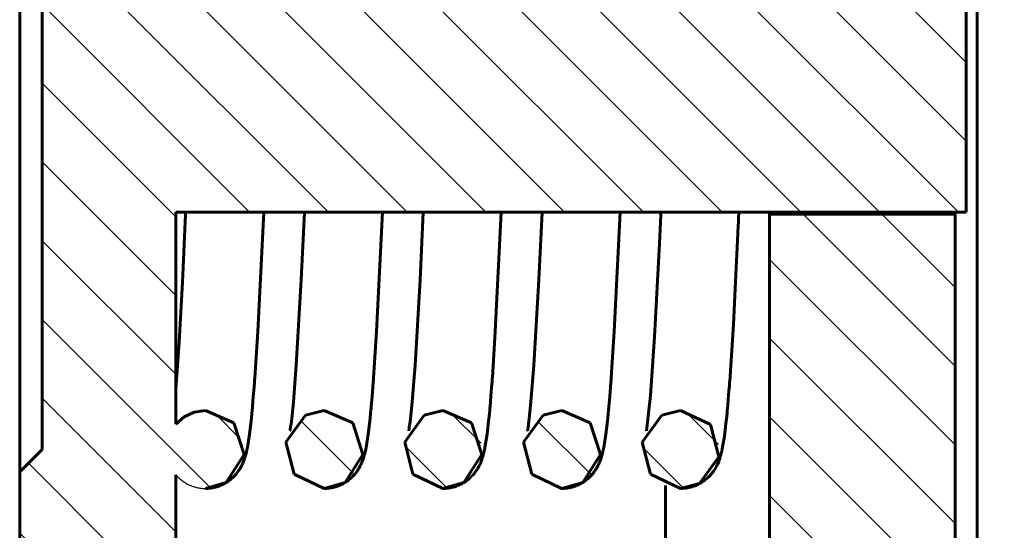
# Model space of a CAD drawing. Header units: millimetres. Extents: x 0 to 359, y 0 to 633.
# Tile 5 of 11: x 151 to 239, y 189 to 235. Entities that reach past the tile are written whole.
import ezdxf

# ---------------------------------------------------------------- set-up
doc = ezdxf.new("R2010")
doc.units = ezdxf.units.MM
for name, pattern in [('K5LT-1', [0]), ('K5LT_BASIC', [0]), ('K5LT_THIN', [0])]:
    doc.linetypes.add(name, pattern=pattern)
doc.layers.add('Системный слой', color=7, linetype='Continuous')
doc.layers.add('Системный слой (1)', color=251, linetype='Continuous', true_color=0x6c6c6c)
doc.styles.add('KDIMTEXTSTYLE', font='GOST_AU.SHX', dxfattribs={"width": 0.96, "oblique": 15, "height": 5})
doc.dimstyles.new('KDIMSTYLE (2.00)', dxfattribs={"dimtxt": 5, "dimasz": 1, "dimexe": 2, "dimexo": 0, "dimgap": 1, "dimtad": 1, "dimlfac": 0.5, "dimtxsty": 'KDIMTEXTSTYLE', "dimsah": 1, "dimcen": 0, "dimdle": 1, "dimadec": 0, "dimazin": 0, "dimtfac": 0.667, "dimtmove": 0, "dimatfit": 3, "dimfxl": 1, "dimtvp": 1, "dimtolj": 1, "dimtzin": 0, "dimarcsym": 0})

# ---------------------------------------------------------------- blocks, each defined once
blk = doc.blocks.new('U0')
at = {"layer": 'Системный слой (1)', "color": 143, "linetype": 'K5LT_BASIC', "lineweight": 60, "true_color": 0x33acca}
for p, q in [((188.554958, 199.888989), (186.869807, 199.457321)), ((191.113577, 198.77927), (188.554958, 199.888989)), ((186.869807, 199.457321), (185.115785, 197.05187)), ((192.029616, 195.948536), (191.113577, 198.77927)), ((185.115785, 197.05187), (185.854762, 194.159877)), ((190.43149, 193.433758), (192.029616, 195.948536)), ((185.854762, 194.159877), (188.541062, 192.889016)), ((188.541062, 192.889016), (188.554958, 192.888989)), ((188.554958, 192.888989), (190.43149, 193.433758))]:
    blk.add_line(p, q, dxfattribs=at)
blk = doc.blocks.new('U3')
at = {"layer": 'Системный слой (1)', "color": 143, "linetype": 'K5LT_BASIC', "lineweight": 60, "true_color": 0x33acca}
for p, q in [((199.221624, 199.888989), (197.536474, 199.457321)), ((201.780243, 198.77927), (199.221624, 199.888989)), ((197.536474, 199.457321), (195.782452, 197.05187)), ((202.696282, 195.948536), (201.780243, 198.77927)), ((195.782452, 197.05187), (196.521429, 194.159877)), ((201.098157, 193.433758), (202.696282, 195.948536)), ((196.521429, 194.159877), (199.207729, 192.889016)), ((199.207729, 192.889016), (199.221624, 192.888989)), ((199.221624, 192.888989), (201.098157, 193.433758))]:
    blk.add_line(p, q, dxfattribs=at)
blk = doc.blocks.new('U6')
at = {"layer": 'Системный слой (1)', "color": 143, "linetype": 'K5LT_BASIC', "lineweight": 60, "true_color": 0x33acca}
for p, q in [((209.888291, 199.888989), (208.20314, 199.457321)), ((209.895446, 199.888982), (209.888291, 199.888989)), ((212.58388, 198.623896), (209.895446, 199.888982)), ((208.20314, 199.457321), (206.449119, 197.05187)), ((213.328753, 195.733206), (212.58388, 198.623896)), ((206.449119, 197.05187), (207.188095, 194.159877)), ((211.579408, 193.324028), (213.328753, 195.733206)), ((207.188095, 194.159877), (209.874395, 192.889016)), ((209.874395, 192.889016), (209.888291, 192.888989)), ((209.888291, 192.888989), (209.888955, 192.888989)), ((209.888955, 192.888989), (211.579408, 193.324028))]:
    blk.add_line(p, q, dxfattribs=at)
blk = doc.blocks.new('U7')
at = {"layer": 'Системный слой (1)', "color": 143, "linetype": 'K5LT_BASIC', "lineweight": 60, "true_color": 0x33acca}
for p, q in [((177.888291, 199.888989), (176.20314, 199.457321)), ((180.44691, 198.77927), (177.888291, 199.888989)), ((176.20314, 199.457321), (174.449119, 197.05187)), ((181.362949, 195.948536), (180.44691, 198.77927)), ((174.449119, 197.05187), (175.188095, 194.159877)), ((179.764823, 193.433758), (181.362949, 195.948536)), ((175.188095, 194.159877), (177.874395, 192.889016)), ((177.874395, 192.889016), (177.888291, 192.888989)), ((177.888291, 192.888989), (179.764823, 193.433758))]:
    blk.add_line(p, q, dxfattribs=at)
blk = doc.blocks.new('U8')
at = {"layer": 'Системный слой (1)', "color": 143, "linetype": 'K5LT_BASIC', "lineweight": 60, "true_color": 0x33acca}
for p, q in [((167.221624, 199.888989), (166.225358, 199.744433)), ((169.780243, 198.77927), (167.221624, 199.888989)), ((165.311297, 199.322636), (164.554958, 198.658283)), ((166.225358, 199.744433), (165.311297, 199.322636)), ((170.696282, 195.948536), (169.780243, 198.77927)), ((169.098157, 193.433758), (170.696282, 195.948536)), ((167.221624, 192.888989), (169.098157, 193.433758))]:
    blk.add_line(p, q, dxfattribs=at)
blk = doc.blocks.new('U10')
at = {"layer": 'Системный слой (1)', "color": 143, "linetype": 'K5LT_BASIC', "lineweight": 60, "true_color": 0x33acca}
blk.add_line((217.868291, 137.055655), (217.868291, 217.722322), dxfattribs=at)
blk = doc.blocks.new('U12')
at = {"layer": 'Системный слой (1)', "color": 143, "linetype": 'K5LT_BASIC', "lineweight": 60, "true_color": 0x33acca}
blk.add_line((208.534958, 137.055655), (208.534958, 193.160839), dxfattribs=at)
blk = doc.blocks.new('U13')
at = {"layer": 'Системный слой (1)', "color": 143, "linetype": 'K5LT_BASIC', "lineweight": 60, "true_color": 0x33acca}
blk.add_line((234.534958, 217.522322), (234.534958, 217.722322), dxfattribs=at)
blk = doc.blocks.new('U14')
at = {"layer": 'Системный слой (1)', "color": 143, "linetype": 'K5LT_BASIC', "lineweight": 60, "true_color": 0x33acca}
blk.add_line((217.888291, 217.522322), (217.888291, 217.722322), dxfattribs=at)
blk = doc.blocks.new('U15')
at = {"layer": 'Системный слой (1)', "color": 143, "linetype": 'K5LT_BASIC', "lineweight": 60, "true_color": 0x33acca}
for p, q in [((193.791978, 217.722322), (193.25423, 206.97625)), ((193.25423, 206.97625), (192.98737, 202.831712)), ((192.974818, 202.658816), (192.958072, 202.431332)), ((192.983186, 202.773862), (192.974818, 202.658816)), ((192.98737, 202.831712), (192.983186, 202.773862)), ((192.924536, 201.986775), (192.85719, 201.139052)), ((192.958072, 202.431332), (192.924536, 201.986775)), ((192.85719, 201.139052), (192.781122, 200.254756)), ((192.751963, 199.936411), (192.718561, 199.585924)), ((192.768629, 200.116973), (192.751963, 199.936411)), ((192.776958, 200.208602), (192.768629, 200.116973)), ((192.781122, 200.254756), (192.776958, 200.208602)), ((192.718561, 199.585924), (192.651259, 198.926268)), ((192.651259, 198.926268), (192.512515, 197.761067)), ((192.512515, 197.761067), (192.322047, 196.569484)), ((192.267408, 196.306016), (192.252356, 196.238772)), ((192.282059, 196.373638), (192.267408, 196.306016)), ((192.292012, 196.420798), (192.282059, 196.373638)), ((192.301574, 196.467065), (192.292012, 196.420798)), ((192.306236, 196.489981), (192.301574, 196.467065)), ((192.308536, 196.501371), (192.306236, 196.489981)), ((192.309677, 196.507047), (192.308536, 196.501371)), ((192.322047, 196.569484), (192.309677, 196.507047)), ((192.030447, 195.460427), (191.941196, 195.229897)), ((192.076712, 195.595764), (192.030447, 195.460427)), ((192.115747, 195.719126), (192.076712, 195.595764)), ((192.1532, 195.846966), (192.115747, 195.719126)), ((192.170993, 195.911296), (192.1532, 195.846966)), ((192.179683, 195.943601), (192.170993, 195.911296)), ((192.200705, 196.024189), (192.179683, 195.943601)), ((192.213614, 196.075452), (192.200705, 196.024189)), ((192.221885, 196.109107), (192.213614, 196.075452)), ((192.227379, 196.131825), (192.221885, 196.109107)), ((192.231198, 196.147794), (192.227379, 196.131825)), ((192.238292, 196.177837), (192.231198, 196.147794)), ((192.243109, 196.198507), (192.238292, 196.177837)), ((192.248396, 196.22144), (192.243109, 196.198507)), ((192.251036, 196.232979), (192.248396, 196.22144)), ((192.252356, 196.238772), (192.251036, 196.232979)), ((191.562197, 194.517783), (191.439988, 194.345132)), ((191.616673, 194.601514), (191.562197, 194.517783)), ((191.642108, 194.642272), (191.616673, 194.601514)), ((191.654356, 194.662317), (191.642108, 194.642272)), ((191.66036, 194.672249), (191.654356, 194.662317)), ((191.698317, 194.736484), (191.66036, 194.672249)), ((191.793751, 194.910845), (191.698317, 194.736484)), ((191.848133, 195.020774), (191.793751, 194.910845)), ((191.882035, 195.093891), (191.848133, 195.020774)), ((191.90018, 195.134488), (191.882035, 195.093891)), ((191.909075, 195.154746), (191.90018, 195.134488)), ((191.913485, 195.164873), (191.909075, 195.154746)), ((191.941196, 195.229897), (191.913485, 195.164873)), ((190.777371, 193.664181), (190.6693, 193.581907)), ((190.909534, 193.773902), (190.777371, 193.664181)), ((190.972295, 193.829811), (190.909534, 193.773902)), ((191.002803, 193.857942), (190.972295, 193.829811)), ((191.017833, 193.872041), (191.002803, 193.857942)), ((191.025291, 193.879097), (191.017833, 193.872041)), ((191.127162, 193.979639), (191.025291, 193.879097)), ((191.254548, 194.117109), (191.127162, 193.979639)), ((191.312805, 194.184825), (191.254548, 194.117109)), ((191.340546, 194.218254), (191.312805, 194.184825)), ((191.354067, 194.23484), (191.340546, 194.218254)), ((191.360739, 194.243098), (191.354067, 194.23484)), ((191.439988, 194.345132), (191.360739, 194.243098)), ((188.562135, 192.888996), (188.555222, 192.888989)), ((188.56757, 192.889011), (188.562135, 192.888996)), ((188.571884, 192.889029), (188.56757, 192.889011)), ((188.576195, 192.889052), (188.571884, 192.889029)), ((188.581259, 192.889086), (188.576195, 192.889052)), ((188.590133, 192.889162), (188.581259, 192.889086)), ((188.595334, 192.889217), (188.590133, 192.889162)), ((188.739794, 192.893783), (188.595334, 192.889217)), ((188.889262, 192.904698), (188.739794, 192.893783)), ((188.963817, 192.912513), (188.889262, 192.904698)), ((189.001043, 192.91701), (188.963817, 192.912513)), ((189.019642, 192.919405), (189.001043, 192.91701)), ((189.028938, 192.92064), (189.019642, 192.919405)), ((189.176833, 192.943649), (189.028938, 192.92064)), ((189.325247, 192.973196), (189.176833, 192.943649)), ((189.398727, 192.990267), (189.325247, 192.973196)), ((189.435272, 192.99937), (189.398727, 192.990267)), ((189.453493, 193.004062), (189.435272, 192.99937)), ((189.462592, 193.006443), (189.453493, 193.004062)), ((189.60544, 193.047228), (189.462592, 193.006443)), ((189.750415, 193.095312), (189.60544, 193.047228)), ((189.821802, 193.12155), (189.750415, 193.095312)), ((189.857205, 193.135206), (189.821802, 193.12155)), ((189.874833, 193.142167), (189.857205, 193.135206)), ((189.883628, 193.145681), (189.874833, 193.142167)), ((190.019093, 193.203272), (189.883628, 193.145681)), ((190.159672, 193.270177), (190.019093, 193.203272)), ((190.228322, 193.305621), (190.159672, 193.270177)), ((190.262221, 193.323822), (190.228322, 193.305621)), ((190.279063, 193.333039), (190.262221, 193.323822)), ((190.287456, 193.337676), (190.279063, 193.333039)), ((190.414104, 193.41128), (190.287456, 193.337676)), ((190.548722, 193.497369), (190.414104, 193.41128)), ((190.613706, 193.542019), (190.548722, 193.497369)), ((190.645619, 193.564721), (190.613706, 193.542019)), ((190.66143, 193.576163), (190.645619, 193.564721)), ((190.6693, 193.581907), (190.66143, 193.576163))]:
    blk.add_line(p, q, dxfattribs=at)
blk = doc.blocks.new('U16')
at = {"layer": 'Системный слой (1)', "color": 143, "linetype": 'K5LT_BASIC', "lineweight": 60, "true_color": 0x33acca}
for p, q in [((204.458644, 217.722322), (203.920896, 206.97625)), ((203.920896, 206.97625), (203.654036, 202.831712)), ((203.641484, 202.658816), (203.624739, 202.431333)), ((203.649853, 202.773862), (203.641484, 202.658816)), ((203.654036, 202.831712), (203.649853, 202.773862)), ((203.591203, 201.986775), (203.523856, 201.139052)), ((203.624739, 202.431333), (203.591203, 201.986775)), ((203.523856, 201.139052), (203.447788, 200.254756)), ((203.418629, 199.936411), (203.385228, 199.585924)), ((203.435296, 200.116973), (203.418629, 199.936411)), ((203.443625, 200.208602), (203.435296, 200.116973)), ((203.447788, 200.254756), (203.443625, 200.208602)), ((203.385228, 199.585924), (203.317925, 198.926268)), ((203.317925, 198.926268), (203.179182, 197.761067)), ((203.179182, 197.761067), (202.988713, 196.569484)), ((202.934074, 196.306016), (202.919022, 196.238772)), ((202.948726, 196.373638), (202.934074, 196.306016)), ((202.958679, 196.420798), (202.948726, 196.373638)), ((202.96824, 196.467065), (202.958679, 196.420798)), ((202.972903, 196.489981), (202.96824, 196.467065)), ((202.975202, 196.501371), (202.972903, 196.489981)), ((202.976344, 196.507047), (202.975202, 196.501371)), ((202.988713, 196.569484), (202.976344, 196.507047)), ((202.697114, 195.460427), (202.607863, 195.229897)), ((202.743378, 195.595764), (202.697114, 195.460427)), ((202.782413, 195.719126), (202.743378, 195.595764)), ((202.819866, 195.846966), (202.782413, 195.719126)), ((202.83766, 195.911296), (202.819866, 195.846966)), ((202.846349, 195.943601), (202.83766, 195.911296)), ((202.867372, 196.024189), (202.846349, 195.943601)), ((202.88028, 196.075452), (202.867372, 196.024189)), ((202.888552, 196.109107), (202.88028, 196.075452)), ((202.894046, 196.131825), (202.888552, 196.109107)), ((202.897865, 196.147794), (202.894046, 196.131825)), ((202.904959, 196.177837), (202.897865, 196.147794)), ((202.909775, 196.198507), (202.904959, 196.177837)), ((202.915063, 196.22144), (202.909775, 196.198507)), ((202.917702, 196.232979), (202.915063, 196.22144)), ((202.919022, 196.238772), (202.917702, 196.232979)), ((202.228863, 194.517783), (202.106655, 194.345132)), ((202.28334, 194.601514), (202.228863, 194.517783)), ((202.308775, 194.642272), (202.28334, 194.601514)), ((202.321023, 194.662317), (202.308775, 194.642272)), ((202.327027, 194.672249), (202.321023, 194.662317)), ((202.364984, 194.736484), (202.327027, 194.672249)), ((202.460417, 194.910845), (202.364984, 194.736484)), ((202.5148, 195.020774), (202.460417, 194.910845)), ((202.548702, 195.093891), (202.5148, 195.020774)), ((202.566847, 195.134488), (202.548702, 195.093891)), ((202.575742, 195.154746), (202.566847, 195.134488)), ((202.580152, 195.164873), (202.575742, 195.154746)), ((202.607863, 195.229897), (202.580152, 195.164873)), ((201.444038, 193.664181), (201.335967, 193.581907)), ((201.5762, 193.773902), (201.444038, 193.664181)), ((201.638962, 193.829811), (201.5762, 193.773902)), ((201.66947, 193.857942), (201.638962, 193.829811)), ((201.6845, 193.872041), (201.66947, 193.857942)), ((201.691958, 193.879097), (201.6845, 193.872041)), ((201.793829, 193.979639), (201.691958, 193.879097)), ((201.921215, 194.117109), (201.793829, 193.979639)), ((201.979471, 194.184825), (201.921215, 194.117109)), ((202.007213, 194.218254), (201.979471, 194.184825)), ((202.020734, 194.23484), (202.007213, 194.218254)), ((202.027406, 194.243098), (202.020734, 194.23484)), ((202.106655, 194.345132), (202.027406, 194.243098)), ((199.228802, 192.888996), (199.221889, 192.888989)), ((199.234237, 192.889011), (199.228802, 192.888996)), ((199.238551, 192.889029), (199.234237, 192.889011)), ((199.242862, 192.889052), (199.238551, 192.889029)), ((199.247926, 192.889086), (199.242862, 192.889052)), ((199.2568, 192.889162), (199.247926, 192.889086)), ((199.262001, 192.889217), (199.2568, 192.889162)), ((199.406461, 192.893783), (199.262001, 192.889217)), ((199.555929, 192.904698), (199.406461, 192.893783)), ((199.630484, 192.912513), (199.555929, 192.904698)), ((199.667709, 192.91701), (199.630484, 192.912513)), ((199.686308, 192.919405), (199.667709, 192.91701)), ((199.695604, 192.92064), (199.686308, 192.919405)), ((199.8435, 192.943649), (199.695604, 192.92064)), ((199.991913, 192.973196), (199.8435, 192.943649)), ((200.065393, 192.990267), (199.991913, 192.973196)), ((200.101938, 192.99937), (200.065393, 192.990267)), ((200.12016, 193.004062), (200.101938, 192.99937)), ((200.129258, 193.006443), (200.12016, 193.004062)), ((200.272107, 193.047228), (200.129258, 193.006443)), ((200.417082, 193.095312), (200.272107, 193.047228)), ((200.488468, 193.12155), (200.417082, 193.095312)), ((200.523872, 193.135206), (200.488468, 193.12155)), ((200.541499, 193.142167), (200.523872, 193.135206)), ((200.550294, 193.145681), (200.541499, 193.142167)), ((200.68576, 193.203272), (200.550294, 193.145681)), ((200.826339, 193.270177), (200.68576, 193.203272)), ((200.894989, 193.305621), (200.826339, 193.270177)), ((200.928888, 193.323822), (200.894989, 193.305621)), ((200.945729, 193.333039), (200.928888, 193.323822)), ((200.954123, 193.337676), (200.945729, 193.333039)), ((201.080771, 193.41128), (200.954123, 193.337676)), ((201.215389, 193.497369), (201.080771, 193.41128)), ((201.280373, 193.542019), (201.215389, 193.497369)), ((201.312285, 193.564721), (201.280373, 193.542019)), ((201.328097, 193.576163), (201.312285, 193.564721)), ((201.335967, 193.581907), (201.328097, 193.576163))]:
    blk.add_line(p, q, dxfattribs=at)
blk = doc.blocks.new('U17')
at = {"layer": 'Системный слой (1)', "color": 143, "linetype": 'K5LT_BASIC', "lineweight": 60, "true_color": 0x33acca}
for p, q in [((175.829448, 211.628569), (176.118361, 217.722322)), ((175.382555, 203.953703), (175.829448, 211.628569)), ((175.123661, 200.674015), (175.382555, 203.953703)), ((174.997918, 199.430043), (175.123661, 200.674015)), ((174.937089, 198.916239), (174.997918, 199.430043)), ((174.813544, 198.065323), (174.820301, 198.103976)), ((174.820301, 198.103976), (174.823903, 198.125494)), ((174.823903, 198.125494), (174.825732, 198.13655)), ((174.825732, 198.13655), (174.828001, 198.15033)), ((174.828001, 198.15033), (174.830839, 198.167603)), ((174.830839, 198.167603), (174.837981, 198.211553)), ((174.837981, 198.211553), (174.845451, 198.258557)), ((174.845451, 198.258557), (174.860818, 198.358535)), ((174.860818, 198.358535), (174.893191, 198.583031)), ((174.893191, 198.583031), (174.907663, 198.689273)), ((174.907663, 198.689273), (174.937089, 198.916239))]:
    blk.add_line(p, q, dxfattribs=at)
blk = doc.blocks.new('U18')
at = {"layer": 'Системный слой (1)', "color": 143, "linetype": 'K5LT_BASIC', "lineweight": 60, "true_color": 0x33acca}
for p, q in [((215.125311, 217.722322), (215.099095, 217.132735)), ((215.085993, 216.842907), (215.069653, 216.483129)), ((215.099095, 217.132735), (215.085993, 216.842907)), ((215.039064, 215.813187), (214.980251, 214.548033)), ((215.069653, 216.483129), (215.039064, 215.813187)), ((214.980251, 214.548033), (214.862584, 212.112854)), ((214.862584, 212.112854), (214.626923, 207.660196)), ((214.626923, 207.660196), (214.297211, 202.509815)), ((214.297211, 202.509815), (214.293032, 202.453298)), ((214.23443, 201.684883), (214.167095, 200.858332)), ((214.267941, 202.118774), (214.23443, 201.684883)), ((214.284671, 202.34092), (214.267941, 202.118774)), ((214.293032, 202.453298), (214.284671, 202.34092)), ((214.167095, 200.858332), (214.0909, 199.996771)), ((214.07841, 199.863011), (214.061745, 199.687806)), ((214.086738, 199.951959), (214.07841, 199.863011)), ((214.0909, 199.996771), (214.086738, 199.951959)), ((214.028339, 199.347982), (213.960961, 198.709297)), ((214.061745, 199.687806), (214.028339, 199.347982)), ((213.960961, 198.709297), (213.821411, 197.582585)), ((213.821411, 197.582585), (213.629287, 196.439733)), ((213.595454, 196.282253), (213.587305, 196.245996)), ((213.60118, 196.308094), (213.595454, 196.282253)), ((213.611833, 196.35701), (213.60118, 196.308094)), ((213.61749, 196.383454), (213.611833, 196.35701)), ((213.620258, 196.396517), (213.61749, 196.383454)), ((213.621625, 196.403003), (213.620258, 196.396517)), ((213.629287, 196.439733), (213.621625, 196.403003)), ((213.364558, 195.462765), (213.310618, 195.318677)), ((213.388436, 195.53123), (213.364558, 195.462765)), ((213.399711, 195.564599), (213.388436, 195.53123)), ((213.405195, 195.581072), (213.399711, 195.564599)), ((213.407901, 195.589256), (213.405195, 195.581072)), ((213.418213, 195.620786), (213.407901, 195.589256)), ((213.4344, 195.671494), (213.418213, 195.620786)), ((213.444975, 195.705514), (213.4344, 195.671494)), ((213.452288, 195.729492), (213.444975, 195.705514)), ((213.457887, 195.74811), (213.452288, 195.729492)), ((213.463187, 195.765947), (213.457887, 195.74811)), ((213.470196, 195.789851), (213.463187, 195.765947)), ((213.482269, 195.831876), (213.470196, 195.789851)), ((213.489034, 195.85588), (213.482269, 195.831876)), ((213.492419, 195.868007), (213.489034, 195.85588)), ((213.494114, 195.874107), (213.492419, 195.868007)), ((213.508256, 195.925788), (213.494114, 195.874107)), ((213.527458, 195.998463), (213.508256, 195.925788)), ((213.539459, 196.045513), (213.527458, 195.998463)), ((213.547282, 196.076886), (213.539459, 196.045513)), ((213.552585, 196.098469), (213.547282, 196.076886)), ((213.558329, 196.122121), (213.552585, 196.098469)), ((213.570165, 196.171756), (213.558329, 196.122121)), ((213.578113, 196.205842), (213.570165, 196.171756)), ((213.587305, 196.245996), (213.578113, 196.205842)), ((212.892586, 194.513124), (212.870942, 194.481157)), ((212.90319, 194.529041), (212.892586, 194.513124)), ((212.90844, 194.536983), (212.90319, 194.529041)), ((212.988407, 194.66315), (212.90844, 194.536983)), ((213.103204, 194.865355), (212.988407, 194.66315)), ((213.151184, 194.95917), (213.103204, 194.865355)), ((213.173362, 195.004586), (213.151184, 194.95917)), ((213.184067, 195.026962), (213.173362, 195.004586)), ((213.189331, 195.038073), (213.184067, 195.026962)), ((213.310618, 195.318677), (213.189331, 195.038073)), ((212.07721, 193.637979), (212.045417, 193.613715)), ((212.092945, 193.650196), (212.07721, 193.637979)), ((212.100771, 193.656325), (212.092945, 193.650196)), ((212.235699, 193.767678), (212.100771, 193.656325)), ((212.353223, 193.874019), (212.235699, 193.767678)), ((212.408561, 193.927398), (212.353223, 193.874019)), ((212.435348, 193.954059), (212.408561, 193.927398)), ((212.448519, 193.967372), (212.435348, 193.954059)), ((212.455048, 193.974023), (212.448519, 193.967372)), ((212.626896, 194.162222), (212.455048, 193.974023)), ((212.707062, 194.259409), (212.626896, 194.162222)), ((212.744644, 194.307321), (212.707062, 194.259409)), ((212.762775, 194.331024), (212.744644, 194.307321)), ((212.771671, 194.342802), (212.762775, 194.331024)), ((212.776076, 194.348671), (212.771671, 194.342802)), ((212.825859, 194.416706), (212.776076, 194.348671)), ((212.870942, 194.481157), (212.825859, 194.416706)), ((209.945297, 192.889445), (209.888156, 192.888989)), ((209.997277, 192.890656), (209.945297, 192.889445)), ((210.023256, 192.891545), (209.997277, 192.890656)), ((210.03624, 192.892061), (210.023256, 192.891545)), ((210.04273, 192.892336), (210.03624, 192.892061)), ((210.187358, 192.901559), (210.04273, 192.892336)), ((210.337232, 192.917374), (210.187358, 192.901559)), ((210.41187, 192.927649), (210.337232, 192.917374)), ((210.449099, 192.933376), (210.41187, 192.927649)), ((210.467688, 192.936387), (210.449099, 192.933376)), ((210.476976, 192.93793), (210.467688, 192.936387)), ((210.626399, 192.966245), (210.476976, 192.93793)), ((210.774335, 193.000849), (210.626399, 192.966245)), ((210.847288, 193.020374), (210.774335, 193.000849)), ((210.88347, 193.030675), (210.847288, 193.020374)), ((210.901483, 193.035958), (210.88347, 193.030675)), ((210.910469, 193.038633), (210.901483, 193.035958)), ((211.049113, 193.083209), (210.910469, 193.038633)), ((211.193607, 193.136426), (211.049113, 193.083209)), ((211.26474, 193.165249), (211.193607, 193.136426)), ((211.299988, 193.180196), (211.26474, 193.165249)), ((211.317527, 193.187801), (211.299988, 193.180196)), ((211.326275, 193.191636), (211.317527, 193.187801)), ((211.463292, 193.255415), (211.326275, 193.191636)), ((211.602364, 193.327547), (211.463292, 193.255415)), ((211.669851, 193.365378), (211.602364, 193.327547)), ((211.703056, 193.384702), (211.669851, 193.365378)), ((211.719522, 193.394461), (211.703056, 193.384702)), ((211.727719, 193.399365), (211.719522, 193.394461)), ((211.846208, 193.47364), (211.727719, 193.399365)), ((211.980577, 193.565916), (211.846208, 193.47364)), ((212.045417, 193.613715), (211.980577, 193.565916))]:
    blk.add_line(p, q, dxfattribs=at)
blk = doc.blocks.new('U19')
at = {"layer": 'Системный слой (1)', "color": 143, "linetype": 'K5LT_BASIC', "lineweight": 60, "true_color": 0x33acca}
for p, q in [((165.151506, 211.407078), (165.441572, 217.496231)), ((165.441572, 217.496231), (165.443243, 217.533296)), ((165.443243, 217.533296), (165.444074, 217.551676)), ((165.444074, 217.551676), (165.444497, 217.56102)), ((165.444497, 217.56102), (165.444998, 217.572086)), ((165.444998, 217.572086), (165.445685, 217.587254)), ((165.445685, 217.587254), (165.446311, 217.601108)), ((165.446311, 217.601108), (165.447247, 217.621865)), ((165.447247, 217.621865), (165.448648, 217.653124)), ((165.448648, 217.653124), (165.450748, 217.700603)), ((165.450748, 217.700603), (165.451694, 217.722322)), ((164.852044, 206.0386), (165.151506, 211.407078)), ((164.554958, 201.80494), (164.852044, 206.0386))]:
    blk.add_line(p, q, dxfattribs=at)
blk = doc.blocks.new('U20')
at = {"layer": 'Системный слой (1)', "color": 143, "linetype": 'K5LT_BASIC', "lineweight": 60, "true_color": 0x33acca}
for p, q in [((197.162781, 211.628572), (197.451694, 217.722322)), ((196.715889, 203.953705), (197.162781, 211.628572)), ((196.456994, 200.674016), (196.715889, 203.953705)), ((196.331251, 199.430043), (196.456994, 200.674016)), ((196.270423, 198.916239), (196.331251, 199.430043)), ((196.146877, 198.065323), (196.153634, 198.103976)), ((196.153634, 198.103976), (196.157236, 198.125494)), ((196.157236, 198.125494), (196.159066, 198.13655)), ((196.159066, 198.13655), (196.161335, 198.15033)), ((196.161335, 198.15033), (196.164172, 198.167603)), ((196.164172, 198.167603), (196.171315, 198.211553)), ((196.171315, 198.211553), (196.178785, 198.258557)), ((196.178785, 198.258557), (196.194151, 198.358535)), ((196.194151, 198.358535), (196.226524, 198.583031)), ((196.226524, 198.583031), (196.240996, 198.689273)), ((196.240996, 198.689273), (196.270423, 198.916239))]:
    blk.add_line(p, q, dxfattribs=at)
blk = doc.blocks.new('U21')
at = {"layer": 'Системный слой (1)', "color": 143, "linetype": 'K5LT_BASIC', "lineweight": 60, "true_color": 0x33acca}
for p, q in [((183.125311, 217.722322), (182.587563, 206.976249)), ((182.587563, 206.976249), (182.320703, 202.831712)), ((182.308151, 202.658816), (182.291406, 202.431332)), ((182.31652, 202.773862), (182.308151, 202.658816)), ((182.320703, 202.831712), (182.31652, 202.773862)), ((182.25787, 201.986775), (182.190523, 201.139052)), ((182.291406, 202.431332), (182.25787, 201.986775)), ((182.190523, 201.139052), (182.114455, 200.254756)), ((182.085296, 199.936411), (182.051895, 199.585924)), ((182.101963, 200.116973), (182.085296, 199.936411)), ((182.110291, 200.208602), (182.101963, 200.116973)), ((182.114455, 200.254756), (182.110291, 200.208602)), ((182.051895, 199.585924), (181.984592, 198.926268)), ((181.984592, 198.926268), (181.845849, 197.761067)), ((181.845849, 197.761067), (181.65538, 196.569484)), ((181.600741, 196.306016), (181.585689, 196.238772)), ((181.615393, 196.373638), (181.600741, 196.306016)), ((181.625346, 196.420798), (181.615393, 196.373638)), ((181.634907, 196.467065), (181.625346, 196.420798)), ((181.63957, 196.489981), (181.634907, 196.467065)), ((181.641869, 196.501371), (181.63957, 196.489981)), ((181.643011, 196.507047), (181.641869, 196.501371)), ((181.65538, 196.569484), (181.643011, 196.507047)), ((181.363781, 195.460427), (181.274529, 195.229897)), ((181.410045, 195.595764), (181.363781, 195.460427)), ((181.44908, 195.719126), (181.410045, 195.595764)), ((181.486533, 195.846966), (181.44908, 195.719126)), ((181.504326, 195.911296), (181.486533, 195.846966)), ((181.513016, 195.943601), (181.504326, 195.911296)), ((181.534039, 196.024189), (181.513016, 195.943601)), ((181.546947, 196.075452), (181.534039, 196.024189)), ((181.555219, 196.109107), (181.546947, 196.075452)), ((181.560712, 196.131825), (181.555219, 196.109107)), ((181.564531, 196.147794), (181.560712, 196.131825)), ((181.571626, 196.177837), (181.564531, 196.147794)), ((181.576442, 196.198507), (181.571626, 196.177837)), ((181.581729, 196.22144), (181.576442, 196.198507)), ((181.584369, 196.232979), (181.581729, 196.22144)), ((181.585689, 196.238772), (181.584369, 196.232979)), ((180.89553, 194.517783), (180.773322, 194.345132)), ((180.950007, 194.601514), (180.89553, 194.517783)), ((180.975441, 194.642272), (180.950007, 194.601514)), ((180.987689, 194.662317), (180.975441, 194.642272)), ((180.993694, 194.672249), (180.987689, 194.662317)), ((181.031651, 194.736484), (180.993694, 194.672249)), ((181.127084, 194.910845), (181.031651, 194.736484)), ((181.181466, 195.020774), (181.127084, 194.910845)), ((181.215368, 195.093891), (181.181466, 195.020774)), ((181.233514, 195.134488), (181.215368, 195.093891)), ((181.242409, 195.154746), (181.233514, 195.134488)), ((181.246819, 195.164873), (181.242409, 195.154746)), ((181.274529, 195.229897), (181.246819, 195.164873)), ((180.110704, 193.664181), (180.002633, 193.581907)), ((180.242867, 193.773902), (180.110704, 193.664181)), ((180.305629, 193.829811), (180.242867, 193.773902)), ((180.336136, 193.857942), (180.305629, 193.829811)), ((180.351166, 193.872041), (180.336136, 193.857942)), ((180.358625, 193.879097), (180.351166, 193.872041)), ((180.460495, 193.979639), (180.358625, 193.879097)), ((180.587882, 194.117109), (180.460495, 193.979639)), ((180.646138, 194.184825), (180.587882, 194.117109)), ((180.67388, 194.218254), (180.646138, 194.184825)), ((180.6874, 194.23484), (180.67388, 194.218254)), ((180.694073, 194.243098), (180.6874, 194.23484)), ((180.773322, 194.345132), (180.694073, 194.243098)), ((177.895469, 192.888996), (177.888555, 192.888989)), ((177.900903, 192.889011), (177.895469, 192.888996)), ((177.905217, 192.889029), (177.900903, 192.889011)), ((177.909528, 192.889052), (177.905217, 192.889029)), ((177.914592, 192.889086), (177.909528, 192.889052)), ((177.923467, 192.889162), (177.914592, 192.889086)), ((177.928667, 192.889217), (177.923467, 192.889162)), ((178.073127, 192.893783), (177.928667, 192.889217)), ((178.222596, 192.904698), (178.073127, 192.893783)), ((178.29715, 192.912513), (178.222596, 192.904698)), ((178.334376, 192.91701), (178.29715, 192.912513)), ((178.352975, 192.919405), (178.334376, 192.91701)), ((178.362271, 192.92064), (178.352975, 192.919405)), ((178.510166, 192.943649), (178.362271, 192.92064)), ((178.65858, 192.973196), (178.510166, 192.943649)), ((178.73206, 192.990267), (178.65858, 192.973196)), ((178.768605, 192.99937), (178.73206, 192.990267)), ((178.786827, 193.004062), (178.768605, 192.99937)), ((178.795925, 193.006443), (178.786827, 193.004062)), ((178.938774, 193.047228), (178.795925, 193.006443)), ((179.083749, 193.095312), (178.938774, 193.047228)), ((179.155135, 193.12155), (179.083749, 193.095312)), ((179.190538, 193.135206), (179.155135, 193.12155)), ((179.208166, 193.142167), (179.190538, 193.135206)), ((179.216961, 193.145681), (179.208166, 193.142167)), ((179.352426, 193.203272), (179.216961, 193.145681)), ((179.493005, 193.270177), (179.352426, 193.203272)), ((179.561655, 193.305621), (179.493005, 193.270177)), ((179.595555, 193.323822), (179.561655, 193.305621)), ((179.612396, 193.333039), (179.595555, 193.323822)), ((179.620789, 193.337676), (179.612396, 193.333039)), ((179.747438, 193.41128), (179.620789, 193.337676)), ((179.882055, 193.497369), (179.747438, 193.41128)), ((179.94704, 193.542019), (179.882055, 193.497369)), ((179.978952, 193.564721), (179.94704, 193.542019)), ((179.994764, 193.576163), (179.978952, 193.564721)), ((180.002633, 193.581907), (179.994764, 193.576163))]:
    blk.add_line(p, q, dxfattribs=at)
blk = doc.blocks.new('U22')
at = {"layer": 'Системный слой (1)', "color": 143, "linetype": 'K5LT_BASIC', "lineweight": 60, "true_color": 0x33acca}
for p, q in [((186.496115, 211.628577), (186.785027, 217.722322)), ((186.049222, 203.953709), (186.496115, 211.628577)), ((185.790328, 200.674017), (186.049222, 203.953709)), ((185.664585, 199.430044), (185.790328, 200.674017)), ((185.603756, 198.916239), (185.664585, 199.430044)), ((185.480211, 198.065323), (185.486967, 198.103976)), ((185.486967, 198.103976), (185.490569, 198.125494)), ((185.490569, 198.125494), (185.492399, 198.13655)), ((185.492399, 198.13655), (185.494668, 198.15033)), ((185.494668, 198.15033), (185.497505, 198.167603)), ((185.497505, 198.167603), (185.504648, 198.211553)), ((185.504648, 198.211553), (185.512118, 198.258557)), ((185.512118, 198.258557), (185.527485, 198.358535)), ((185.527485, 198.358535), (185.559857, 198.583031)), ((185.559857, 198.583031), (185.57433, 198.689273)), ((185.57433, 198.689273), (185.603756, 198.916239))]:
    blk.add_line(p, q, dxfattribs=at)
blk = doc.blocks.new('U23')
at = {"layer": 'Системный слой (1)', "color": 143, "linetype": 'K5LT_BASIC', "lineweight": 60, "true_color": 0x33acca}
for p, q in [((208.105296, 217.42788), (208.112859, 217.597254)), ((208.112859, 217.597254), (208.118361, 217.722322)), ((207.988483, 214.887576), (208.105296, 217.42788)), ((207.547457, 206.508555), (207.988483, 214.887576)), ((207.174376, 201.242338), (207.547457, 206.508555)), ((206.813544, 198.065323), (207.174376, 201.242338))]:
    blk.add_line(p, q, dxfattribs=at)
blk = doc.blocks.new('U24')
at = {"layer": 'Системный слой (1)', "color": 143, "linetype": 'K5LT_BASIC', "lineweight": 60, "true_color": 0x33acca}
for p, q in [((172.458644, 217.722322), (171.920896, 206.976249)), ((171.920896, 206.976249), (171.654036, 202.831712)), ((171.641484, 202.658816), (171.624739, 202.431332)), ((171.649853, 202.773862), (171.641484, 202.658816)), ((171.654036, 202.831712), (171.649853, 202.773862)), ((171.591203, 201.986775), (171.523856, 201.139052)), ((171.624739, 202.431332), (171.591203, 201.986775)), ((171.523856, 201.139052), (171.447788, 200.254756)), ((171.418629, 199.936411), (171.385228, 199.585924)), ((171.435296, 200.116973), (171.418629, 199.936411)), ((171.443625, 200.208602), (171.435296, 200.116973)), ((171.447788, 200.254756), (171.443625, 200.208602)), ((171.385228, 199.585924), (171.317925, 198.926268)), ((171.317925, 198.926268), (171.179182, 197.761067)), ((171.179182, 197.761067), (170.988713, 196.569484)), ((170.934074, 196.306016), (170.919022, 196.238772)), ((170.948726, 196.373638), (170.934074, 196.306016)), ((170.958679, 196.420798), (170.948726, 196.373638)), ((170.96824, 196.467065), (170.958679, 196.420798)), ((170.972903, 196.489981), (170.96824, 196.467065)), ((170.975202, 196.501371), (170.972903, 196.489981)), ((170.976344, 196.507047), (170.975202, 196.501371)), ((170.988713, 196.569484), (170.976344, 196.507047)), ((170.697114, 195.460427), (170.607863, 195.229897)), ((170.743378, 195.595764), (170.697114, 195.460427)), ((170.782413, 195.719127), (170.743378, 195.595764)), ((170.819866, 195.846966), (170.782413, 195.719127)), ((170.83766, 195.911296), (170.819866, 195.846966)), ((170.84635, 195.943601), (170.83766, 195.911296)), ((170.867372, 196.024189), (170.84635, 195.943601)), ((170.88028, 196.075452), (170.867372, 196.024189)), ((170.888552, 196.109107), (170.88028, 196.075452)), ((170.894046, 196.131825), (170.888552, 196.109107)), ((170.897865, 196.147794), (170.894046, 196.131825)), ((170.904959, 196.177837), (170.897865, 196.147794)), ((170.909775, 196.198507), (170.904959, 196.177837)), ((170.915063, 196.22144), (170.909775, 196.198507)), ((170.917702, 196.232979), (170.915063, 196.22144)), ((170.919022, 196.238772), (170.917702, 196.232979)), ((170.228863, 194.517783), (170.106655, 194.345132)), ((170.28334, 194.601514), (170.228863, 194.517783)), ((170.308775, 194.642272), (170.28334, 194.601514)), ((170.321023, 194.662317), (170.308775, 194.642272)), ((170.327027, 194.672249), (170.321023, 194.662317)), ((170.364984, 194.736484), (170.327027, 194.672249)), ((170.460417, 194.910845), (170.364984, 194.736484)), ((170.5148, 195.020774), (170.460417, 194.910845)), ((170.548702, 195.093891), (170.5148, 195.020774)), ((170.566847, 195.134488), (170.548702, 195.093891)), ((170.575742, 195.154746), (170.566847, 195.134488)), ((170.580152, 195.164873), (170.575742, 195.154746)), ((170.607863, 195.229897), (170.580152, 195.164873)), ((169.444038, 193.664181), (169.335967, 193.581907)), ((169.5762, 193.773902), (169.444038, 193.664181)), ((169.638962, 193.829811), (169.5762, 193.773902)), ((169.66947, 193.857942), (169.638962, 193.829811)), ((169.6845, 193.872041), (169.66947, 193.857942)), ((169.691958, 193.879097), (169.6845, 193.872041)), ((169.793829, 193.979639), (169.691958, 193.879097)), ((169.921215, 194.117109), (169.793829, 193.979639)), ((169.979471, 194.184825), (169.921215, 194.117109)), ((170.007213, 194.218254), (169.979471, 194.184825)), ((170.020734, 194.23484), (170.007213, 194.218254)), ((170.027406, 194.243098), (170.020734, 194.23484)), ((170.106655, 194.345132), (170.027406, 194.243098)), ((167.225187, 192.888991), (167.221827, 192.888989)), ((167.232064, 192.889004), (167.225187, 192.888991)), ((167.237282, 192.889023), (167.232064, 192.889004)), ((167.241968, 192.889047), (167.237282, 192.889023)), ((167.247567, 192.889083), (167.241968, 192.889047)), ((167.256776, 192.889162), (167.247567, 192.889083)), ((167.261995, 192.889217), (167.256776, 192.889162)), ((167.406439, 192.893781), (167.261995, 192.889217)), ((167.555891, 192.904694), (167.406439, 192.893781)), ((167.630442, 192.912508), (167.555891, 192.904694)), ((167.667667, 192.917004), (167.630442, 192.912508)), ((167.686266, 192.9194), (167.667667, 192.917004)), ((167.695563, 192.920634), (167.686266, 192.9194)), ((167.843477, 192.943645), (167.695563, 192.920634)), ((167.991902, 192.973194), (167.843477, 192.943645)), ((168.065385, 192.990265), (167.991902, 192.973194)), ((168.10193, 192.999368), (168.065385, 192.990265)), ((168.120152, 193.00406), (168.10193, 192.999368)), ((168.12925, 193.006441), (168.120152, 193.00406)), ((168.2721, 193.047226), (168.12925, 193.006441)), ((168.417079, 193.095312), (168.2721, 193.047226)), ((168.488468, 193.12155), (168.417079, 193.095312)), ((168.523872, 193.135206), (168.488468, 193.12155)), ((168.541499, 193.142167), (168.523872, 193.135206)), ((168.550294, 193.145681), (168.541499, 193.142167)), ((168.68576, 193.203272), (168.550294, 193.145681)), ((168.826339, 193.270177), (168.68576, 193.203272)), ((168.894989, 193.305621), (168.826339, 193.270177)), ((168.928888, 193.323822), (168.894989, 193.305621)), ((168.945729, 193.333039), (168.928888, 193.323822)), ((168.954123, 193.337676), (168.945729, 193.333039)), ((169.080771, 193.41128), (168.954123, 193.337676)), ((169.215389, 193.497369), (169.080771, 193.41128)), ((169.280373, 193.542019), (169.215389, 193.497369)), ((169.312285, 193.564721), (169.280373, 193.542019)), ((169.328097, 193.576163), (169.312285, 193.564721)), ((169.335967, 193.581907), (169.328097, 193.576163))]:
    blk.add_line(p, q, dxfattribs=at)
blk = doc.blocks.new('KDIMARROW_01')
at = {"layer": 'Системный слой'}
blk.add_hatch(color=0, dxfattribs=at).paths.add_polyline_path([(0, 0), (-5, 0.658), (-4.5, 0), (-5, -0.658)])
at = {"layer": 'Системный слой', "color": 0, "linetype": 'K5LT_THIN', "lineweight": 18}
for p, q in [((-4.5, 0), (-5, 0.658)), ((-5, 0.658), (0, 0)), ((0, 0), (-5, -0.658)), ((-5, -0.658), (-4.5, 0))]:
    blk.add_line(p, q, dxfattribs=at)
at = {"layer": 'Системный слой (1)', "color": 0, "linetype": 'K5LT_THIN', "lineweight": 18}
blk.add_line((122.535, 241.056), (120.535, 241.056), dxfattribs=at)
blk = doc.blocks.new('D2')
at = {"layer": 'Defpoints', "color": 0}
for p in [(122.534958, 392.19141), (122.534958, 143.455655), (236.534958, 123.755655)]:
    blk.add_point(p, dxfattribs=at)
at = {"layer": 'Системный слой (1)', "color": 0, "lineweight": -2}
for p, q in [((122.534958, 143.455655), (122.534958, 394.19141)), ((236.534958, 123.755655), (236.534958, 394.19141)), ((235.534958, 392.19141), (123.534958, 392.19141))]:
    blk.add_line(p, q, dxfattribs=at)
blk.add_blockref('KDIMARROW_01', (236.534958, 392.19141), dxfattribs=at)
at = {"layer": 'Системный слой (1)', "color": 0, "lineweight": -2, "rotation": 180}
blk.add_blockref('KDIMARROW_01', (122.534958, 392.19141), dxfattribs=at)
at = {"layer": 'Системный слой (1)', "color": 7, "insert": (179.534958, 395.69141), "char_height": 5, "attachment_point": 5, "style": 'KDIMTEXTSTYLE'}
blk.add_mtext('\\A1;\\H5.0;\\W0.960;\\Q15;57{\\H3.335000;%%p2}', dxfattribs=at)

msp = doc.modelspace()

# ---------------------------------------------------------------- hatches: boundary and pattern name
at = {"layer": 'Системный слой (1)'}
h = msp.add_hatch(dxfattribs=at)
h.set_pattern_fill('', angle=-45, style=0, pattern_type=0)
h.set_pattern_definition([(-45, (0, 0), (3.535534, 3.535534), [])])
h.paths.add_polyline_path([(236.535, 161.076), (234.535, 161.076), (234.535, 217.522), (217.888, 217.522), (217.888, 133.076), (236.535, 133.076)])
h.paths.add_polyline_path([(217.888, 321.036), (236.535, 321.036), (236.535, 349.036), (217.888, 349.036)])
h.paths.add_polyline_path([(217.888, 281.036), (217.888, 264.589), (234.535, 264.589), (234.535, 281.036)])
h.paths.add_polyline_path([(217.888, 287.991), (217.132, 288.656), (216.218, 289.078), (215.222, 289.222), (212.515, 287.944), (211.783, 285.055), (213.542, 282.651), (216.518, 282.471), (217.888, 283.453)])
h.paths.add_polyline_path([(209.888, 192.889), (212.587, 194.158), (213.329, 197.044), (211.578, 199.455), (208.603, 199.645), (206.559, 197.477), (206.926, 194.521), (209.44, 192.918)])
h.paths.add_polyline_path([(204.555, 289.222), (201.856, 287.953), (201.112, 285.078), (202.837, 282.672), (205.774, 282.441), (207.888, 284.646), (207.51, 287.601), (204.99, 289.195)])
h.paths.add_polyline_path([(199.222, 192.889), (201.92, 194.158), (202.662, 197.044), (200.912, 199.455), (197.936, 199.645), (195.893, 197.477), (196.26, 194.521), (198.774, 192.918)])
h.paths.add_polyline_path([(193.888, 289.222), (191.189, 287.953), (190.446, 285.078), (192.171, 282.672), (195.107, 282.441), (197.221, 284.646), (196.844, 287.601), (194.324, 289.195)])
h.paths.add_polyline_path([(188.555, 192.889), (191.254, 194.158), (191.996, 197.044), (190.245, 199.455), (187.27, 199.645), (185.226, 197.477), (185.593, 194.521), (188.107, 192.918)])
h.paths.add_polyline_path([(183.222, 289.222), (180.523, 287.953), (179.779, 285.078), (181.504, 282.672), (184.441, 282.441), (186.555, 284.646), (186.177, 287.601), (183.657, 289.195)])
h.paths.add_polyline_path([(177.888, 192.889), (180.587, 194.158), (181.329, 197.044), (179.578, 199.455), (176.603, 199.645), (174.559, 197.477), (174.926, 194.521), (177.44, 192.918)])
h.paths.add_polyline_path([(172.555, 289.222), (169.856, 287.953), (169.112, 285.078), (170.837, 282.672), (173.774, 282.441), (175.888, 284.646), (175.51, 287.601), (172.99, 289.195)])
h.paths.add_polyline_path([(167.222, 192.889), (169.535, 193.761), (170.717, 196.61), (169.283, 199.219), (166.355, 199.78), (164.555, 198.658), (164.555, 217.722), (235.535, 217.722), (235.535, 264.389), (164.555, 264.389), (164.555, 325.056), (150.555, 325.056), (150.555, 287.722), (152.555, 285.722), (152.555, 196.389), (150.555, 194.389), (150.555, 157.056), (164.555, 157.056), (164.555, 194.12), (165.311, 193.455), (166.225, 193.034)])

# ---------------------------------------------------------------- linework, layer by layer
at = {"layer": 'Системный слой (1)', "color": 143, "linetype": 'K5LT_BASIC', "lineweight": 60, "true_color": 0x33acca}
for p, q in [((236.535, 161.076), (236.535, 321.036)), ((150.555, 194.389), (150.555, 287.722)), ((152.555, 196.389), (152.555, 285.722)), ((235.535, 264.389), (235.535, 217.722)), ((164.555, 217.722), (164.555, 198.658)), ((164.555, 217.722), (235.535, 217.722)), ((234.535, 217.522), (217.888, 217.522)), ((217.888, 133.076), (217.888, 217.522)), ((234.535, 217.522), (234.535, 161.076)), ((152.555, 196.389), (150.555, 194.389)), ((150.555, 157.056), (150.555, 194.389)), ((164.555, 194.12), (164.555, 157.056))]:
    msp.add_line(p, q, dxfattribs=at)
at = {"layer": 'Системный слой (1)', "color": 7, "linetype": 'K5LT-1'}
msp.add_open_spline([(164.555, 194.12), (164.593, 194.075), (164.691, 193.966), (164.885, 193.775), (165.107, 193.594), (165.332, 193.44), (165.584, 193.289), (165.917, 193.131), (166.336, 192.993), (166.696, 192.923), (166.988, 192.894), (167.139, 192.889), (167.217, 192.889), (167.222, 192.889)], degree=3, knots=[0, 0, 0, 0, 0.407917, 1.019793, 1.896542, 2.392925, 2.915981, 3.935421, 4.954861, 5.97423, 6.483816, 6.993402, 7.025963, 7.025963, 7.025963, 7.025963], dxfattribs=at)

# ---------------------------------------------------------------- block references
at = {"layer": 'Системный слой (1)'}
for name in ['U12', 'U10', 'U19', 'U17', 'U22', 'U20', 'U23', 'U24', 'U21', 'U15', 'U16', 'U18', 'U14', 'U13', 'U8', 'U7', 'U0', 'U3', 'U6']:
    msp.add_blockref(name, (0, 0), dxfattribs=at)

# ---------------------------------------------------------------- dimensions: what is measured, and where the dimension line sits
at = {"layer": 'Системный слой (1)', "color": 7}
dim = msp.add_linear_dim(base=(122.535, 392.191), p1=(236.535, 123.756), p2=(122.535, 143.456), dimstyle='KDIMSTYLE (2.00)', override={"dimexo": 0, "dimpost": '\\H5.0;\\W0.960;\\Q15;<>', "dimblk1": 'KDIMARROW_01', "dimblk2": 'KDIMARROW_01', "dimse1": 0, "dimse2": 0, "dimclrt": 7, "dimtol": 1, "dimtp": 2, "dimtm": 2, "dimtdec": 0, "dimtolj": 1}, dxfattribs=at)
dim.commit()
dim.dimension.update_dxf_attribs({"geometry": 'D2', "text_midpoint": (179.535, 392.191), "dimtype": 160})

doc.saveas('drawing.dxf')
